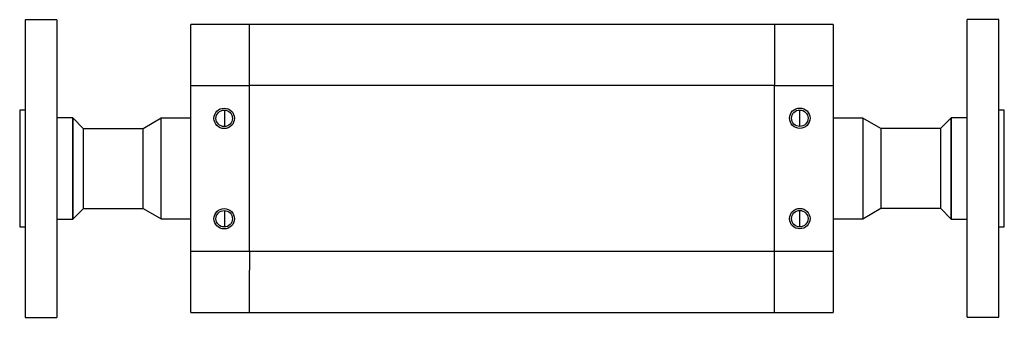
# Model space of a CAD drawing. Header units: inches. Extents: x 6.3 to 30.5, y 2.9 to 18.1.
# Tile 1 of 6: x 10.9 to 16.6, y 2.9 to 4.7. Entities that reach past the tile are written whole.
import ezdxf

# ---------------------------------------------------------------- set-up
doc = ezdxf.new("R2010")
doc.units = ezdxf.units.IN
doc.header["$MEASUREMENT"] = 0

msp = doc.modelspace()

# ---------------------------------------------------------------- linework, layer by layer
at = {"color": 7, "linetype": 'Continuous', "lineweight": 25}
for p, q in [((11.0815, 4.6908), (10.8945, 4.6908)), ((10.8945, 4.6908), (10.8945, 3.8158)), ((11.0815, 4.6908), (11.0815, 2.9408)), ((16.6111, 4.6911), (16.4241, 4.6911)), ((16.4241, 2.9411), (16.4241, 4.6911)), ((16.6111, 3.8161), (16.6111, 4.6911)), ((12.2115, 4.6623), (11.867, 4.6623)), ((11.867, 4.3034), (11.867, 4.6623)), ((15.2941, 4.6624), (12.2115, 4.6624)), ((12.2115, 4.3035), (12.2115, 4.6624)), ((15.6386, 4.6625), (15.2941, 4.6625)), ((15.2941, 4.6625), (15.2941, 4.4145)), ((15.6386, 4.6625), (15.6386, 4.3036)), ((15.2941, 4.4145), (15.2941, 4.3035)), ((11.867, 4.3034), (12.2115, 4.3034)), ((11.867, 3.3282), (11.867, 4.3034)), ((15.2941, 4.3035), (12.2115, 4.3035)), ((12.2115, 3.3284), (12.2115, 4.3035)), ((15.2941, 4.3036), (15.6386, 4.3036)), ((15.2941, 3.3284), (15.2941, 4.3035)), ((15.6386, 4.3036), (15.6386, 3.3285)), ((10.8945, 4.1593), (10.863, 4.1593)), ((10.863, 4.1593), (10.863, 3.4723)), ((11.1741, 4.113), (11.0815, 4.113)), ((11.2371, 4.0501), (11.1741, 4.113)), ((11.1741, 4.113), (11.1741, 3.5186)), ((11.1741, 3.8158), (11.1741, 4.113)), ((11.6931, 4.1111), (11.5874, 4.0501)), ((11.6931, 4.1111), (11.5874, 4.0501)), ((11.867, 4.1111), (11.6931, 4.1111)), ((11.867, 4.1111), (11.6931, 4.1111)), ((11.6931, 3.5205), (11.6931, 4.1111)), ((15.8125, 4.1114), (15.6386, 4.1114)), ((15.8125, 4.1114), (15.6386, 4.1114)), ((15.9182, 4.0503), (15.8125, 4.1114)), ((15.9182, 4.0503), (15.8125, 4.1114)), ((15.8125, 4.1114), (15.8125, 3.5208)), ((16.3315, 4.1133), (16.2685, 4.0503)), ((16.4241, 4.1133), (16.3315, 4.1133)), ((16.3315, 3.5188), (16.3315, 4.1133)), ((16.3315, 4.1133), (16.3315, 3.8161)), ((16.6426, 4.1596), (16.6111, 4.1596)), ((16.6426, 3.4726), (16.6426, 4.1596)), ((11.5874, 4.0501), (11.2371, 4.0501)), ((11.5874, 4.0501), (11.2371, 4.0501)), ((11.2371, 3.5816), (11.2371, 4.0501)), ((11.5874, 3.5816), (11.5874, 4.0501)), ((16.2685, 4.0503), (15.9182, 4.0503)), ((16.2685, 4.0503), (15.9182, 4.0503)), ((15.9182, 4.0503), (15.9182, 3.5818)), ((16.2685, 4.0503), (16.2685, 3.5818)), ((10.8945, 3.8158), (10.8945, 2.9408)), ((11.1741, 3.5186), (11.1741, 3.8158)), ((16.3315, 3.8161), (16.3315, 3.5188)), ((16.6111, 2.9411), (16.6111, 3.8161)), ((11.1741, 3.5186), (11.2371, 3.5816)), ((11.2371, 3.5816), (11.5874, 3.5816)), ((11.2371, 3.5816), (11.5874, 3.5816)), ((11.5874, 3.5816), (11.6931, 3.5205)), ((11.5874, 3.5816), (11.6931, 3.5205)), ((15.8125, 3.5208), (15.9182, 3.5818)), ((15.8125, 3.5208), (15.9182, 3.5818)), ((15.9182, 3.5818), (16.2685, 3.5818)), ((15.9182, 3.5818), (16.2685, 3.5818)), ((16.2685, 3.5818), (16.3315, 3.5188)), ((10.863, 3.4723), (10.8945, 3.4723)), ((11.0815, 3.5186), (11.1741, 3.5186)), ((11.6931, 3.5205), (11.867, 3.5205)), ((11.6931, 3.5205), (11.867, 3.5205)), ((15.6386, 3.5208), (15.8125, 3.5208)), ((15.6386, 3.5208), (15.8125, 3.5208)), ((16.3315, 3.5188), (16.4241, 3.5188)), ((16.6111, 3.4726), (16.6426, 3.4726)), ((12.2115, 3.3282), (11.867, 3.3282)), ((11.867, 2.9693), (11.867, 3.3282)), ((15.2941, 3.3284), (12.2115, 3.3284)), ((12.2115, 3.3284), (12.2115, 3.2173)), ((15.6386, 3.3285), (15.2941, 3.3285)), ((15.2941, 2.9695), (15.2941, 3.3284)), ((15.6386, 3.3285), (15.6386, 2.9696)), ((12.2115, 2.9693), (12.2115, 3.2173)), ((11.867, 2.9693), (12.2115, 2.9693)), ((12.2115, 2.9695), (15.2941, 2.9695)), ((15.2941, 2.9696), (15.6386, 2.9696)), ((10.8945, 2.9408), (11.0815, 2.9408)), ((16.4241, 2.9411), (16.6111, 2.9411))]:
    msp.add_line(p, q, dxfattribs=at)
for centre, radius in [((12.0635, 4.1108), 0.06), ((15.4421, 4.1116), 0.06), ((12.0635, 4.1108), 0.0483), ((15.4421, 4.1116), 0.0483), ((12.0635, 3.5203), 0.06), ((12.0635, 3.5203), 0.0483), ((15.4421, 3.5211), 0.06), ((15.4421, 3.5211), 0.0483)]:
    msp.add_circle(centre, radius, dxfattribs=at)
for points, knots in [([(12.067, 4.0627), (12.067, 4.0706), (12.067, 4.0785), (12.067, 4.0904), (12.067, 4.0944), (12.067, 4.1004), (12.067, 4.1024), (12.067, 4.1055), (12.067, 4.1065), (12.067, 4.1087), (12.067, 4.1098), (12.067, 4.1121), (12.067, 4.1132), (12.067, 4.1153), (12.067, 4.1163), (12.067, 4.1194), (12.067, 4.1214), (12.067, 4.1273), (12.067, 4.1313), (12.067, 4.1432), (12.067, 4.151), (12.067, 4.1589)], [0, 0, 0, 0, 0.25, 0.25, 0.375, 0.375, 0.4375, 0.4375, 0.46875, 0.46875, 0.5, 0.5, 0.53125, 0.53125, 0.5625, 0.5625, 0.625, 0.625, 0.75, 0.75, 1, 1, 1, 1]), ([(15.442, 4.0634), (15.442, 4.0662), (15.442, 4.069), (15.442, 4.0718), (15.442, 4.0782), (15.442, 4.0847), (15.442, 4.0911), (15.442, 4.0944), (15.442, 4.0977), (15.442, 4.101), (15.442, 4.1027), (15.442, 4.1044), (15.442, 4.1061), (15.442, 4.107), (15.442, 4.1079), (15.442, 4.1088), (15.442, 4.1093), (15.442, 4.1097), (15.442, 4.1102), (15.442, 4.1104), (15.442, 4.1106), (15.442, 4.1109), (15.442, 4.111), (15.442, 4.1111), (15.442, 4.1113), (15.442, 4.1113), (15.442, 4.1114), (15.442, 4.1115), (15.442, 4.1115), (15.442, 4.1115), (15.442, 4.1116), (15.442, 4.1116), (15.442, 4.1116), (15.442, 4.1117), (15.442, 4.1117), (15.442, 4.1118), (15.442, 4.1119), (15.442, 4.1121), (15.442, 4.1123), (15.442, 4.1126), (15.442, 4.1136), (15.442, 4.1145), (15.442, 4.1155), (15.442, 4.1193), (15.442, 4.1232), (15.442, 4.127), (15.442, 4.138), (15.442, 4.1489), (15.442, 4.1599)], [0.005971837, 0.005971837, 0.005971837, 0.005971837, 0.006472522, 0.006472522, 0.006472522, 0.007612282, 0.007612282, 0.007612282, 0.008201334, 0.008201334, 0.008201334, 0.008505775, 0.008505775, 0.008505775, 0.008663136, 0.008663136, 0.008663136, 0.008744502, 0.008744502, 0.008744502, 0.00878663, 0.00878663, 0.00878663, 0.008808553, 0.008808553, 0.008808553, 0.008820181, 0.008820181, 0.008820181, 0.008826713, 0.008826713, 0.008826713, 0.008831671, 0.008831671, 0.008831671, 0.008841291, 0.008841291, 0.008841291, 0.008884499, 0.008884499, 0.008884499, 0.009056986, 0.009056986, 0.009056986, 0.00974693, 0.00974693, 0.00974693, 0.011707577, 0.011707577, 0.011707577, 0.011707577]), ([(12.067, 3.4721), (12.067, 3.4801), (12.067, 3.488), (12.067, 3.4999), (12.067, 3.5039), (12.067, 3.5099), (12.067, 3.5119), (12.067, 3.5149), (12.067, 3.516), (12.067, 3.5181), (12.067, 3.5192), (12.067, 3.5215), (12.067, 3.5226), (12.067, 3.5248), (12.067, 3.5258), (12.067, 3.5288), (12.067, 3.5308), (12.067, 3.5368), (12.067, 3.5407), (12.067, 3.5526), (12.067, 3.5605), (12.067, 3.5684)], [0, 0, 0, 0, 0.25, 0.25, 0.375, 0.375, 0.4375, 0.4375, 0.46875, 0.46875, 0.5, 0.5, 0.53125, 0.53125, 0.5625, 0.5625, 0.625, 0.625, 0.75, 0.75, 1, 1, 1, 1]), ([(15.442, 3.4728), (15.442, 3.4756), (15.442, 3.4785), (15.442, 3.4813), (15.442, 3.4877), (15.442, 3.4941), (15.442, 3.5005), (15.442, 3.5038), (15.442, 3.5071), (15.442, 3.5104), (15.442, 3.5122), (15.442, 3.5139), (15.442, 3.5156), (15.442, 3.5165), (15.442, 3.5174), (15.442, 3.5182), (15.442, 3.5187), (15.442, 3.5192), (15.442, 3.5196), (15.442, 3.5199), (15.442, 3.5201), (15.442, 3.5203), (15.442, 3.5205), (15.442, 3.5206), (15.442, 3.5207), (15.442, 3.5208), (15.442, 3.5208), (15.442, 3.5209), (15.442, 3.5209), (15.442, 3.521), (15.442, 3.521), (15.442, 3.5211), (15.442, 3.5211), (15.442, 3.5211), (15.442, 3.5212), (15.442, 3.5212), (15.442, 3.5213), (15.442, 3.5216), (15.442, 3.5218), (15.442, 3.522), (15.442, 3.523), (15.442, 3.524), (15.442, 3.5249), (15.442, 3.5288), (15.442, 3.5326), (15.442, 3.5365), (15.442, 3.5474), (15.442, 3.5584), (15.442, 3.5693)], [0.005971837, 0.005971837, 0.005971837, 0.005971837, 0.006472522, 0.006472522, 0.006472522, 0.007612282, 0.007612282, 0.007612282, 0.008201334, 0.008201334, 0.008201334, 0.008505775, 0.008505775, 0.008505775, 0.008663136, 0.008663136, 0.008663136, 0.008744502, 0.008744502, 0.008744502, 0.00878663, 0.00878663, 0.00878663, 0.008808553, 0.008808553, 0.008808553, 0.008820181, 0.008820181, 0.008820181, 0.008826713, 0.008826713, 0.008826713, 0.008831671, 0.008831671, 0.008831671, 0.008841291, 0.008841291, 0.008841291, 0.008884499, 0.008884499, 0.008884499, 0.009056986, 0.009056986, 0.009056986, 0.00974693, 0.00974693, 0.00974693, 0.011707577, 0.011707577, 0.011707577, 0.011707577])]:
    msp.add_open_spline(points, degree=3, knots=knots, dxfattribs=at)

doc.saveas('drawing.dxf')
